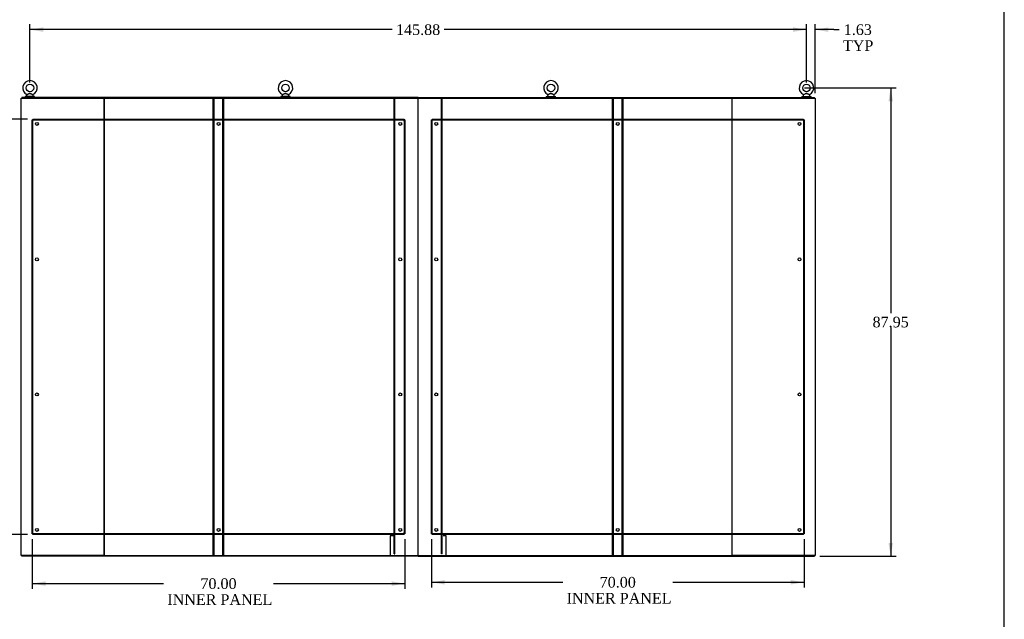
# Model space of a CAD drawing. Header units: inches. Extents: x 2 to 538, y -2 to 358.
# Tile 34 of 40: x 353 to 538, y 93 to 206. Entities that reach past the tile are written whole.
import ezdxf
from ezdxf.enums import TextEntityAlignment as Align
from ezdxf.lldxf.tags import DXFTag

# ---------------------------------------------------------------- set-up
doc = ezdxf.new("R2010")
doc.units = ezdxf.units.IN
doc.header["$MEASUREMENT"] = 0
for name, color, linetype in [('COM40146', 7, 'Continuous'), ('COM40430', 7, 'Continuous'), ('COM52841', 7, 'Continuous'), ('COM52849', 7, 'Continuous'), ('COM71126-2', 7, 'Continuous'), ('COM71127-2', 7, 'Continuous'), ('COM71130-2', 7, 'Continuous'), ('COM71131-2', 7, 'Continuous'), ('COM71132-2', 7, 'Continuous'), ('COM71133-2', 7, 'Continuous'), ('Default', 7, 'Continuous'), ('SCS00680', 7, 'Continuous'), ('WAF25362', 7, 'Continuous'), ('WAM254785', 7, 'Continuous')]:
    doc.layers.add(name, color=color, linetype=linetype)
doc.styles.add('SEACAD_Times_New_Roman', font='times.ttf')
tags = doc.linetypes.add('HIDDEN2', pattern=[0.1875, 0.125, -0.0625]).pattern_tags.tags
tags[6:7] = [DXFTag(74, 4), DXFTag(75, 0), DXFTag(340, '0'), DXFTag(46, 0.0), DXFTag(50, 0.0), DXFTag(44, 0.0), DXFTag(45, 0.0)]
tags[4:5] = [DXFTag(74, 4), DXFTag(75, 0), DXFTag(340, '0'), DXFTag(46, 0.0), DXFTag(50, 0.0), DXFTag(44, 0.0), DXFTag(45, 0.0)]
doc.dimstyles.new('HAMMOND_(STH_-_540x360)', dxfattribs={"dimtxt": 2, "dimasz": 2.5, "dimexe": 1, "dimexo": 1, "dimgap": 0.5, "dimtad": 0, "dimtih": 1, "dimtoh": 1, "dimzin": 0, "dimdsep": 46, "dimtxsty": 'SEACAD_Times_New_Roman', "dimblk1": '_SE_FILLED', "dimblk2": '_SE_FILLED', "dimsah": 1, "dimcen": 1, "dimadec": 0, "dimazin": 0, "dimtfac": 0.8, "dimtofl": 0, "dimtmove": 0, "dimatfit": 3, "dimfxl": 1, "dimtolj": 1, "dimtzin": 0, "dimarcsym": 0})

# ---------------------------------------------------------------- blocks, each defined once
blk = doc.blocks.new('SE4')
at = {"layer": 'COM40146', "color": 7, "linetype": 'HIDDEN2'}
for p, q in [((355.23, 109.23), (355.23, 186.98)), ((355.23, 186.98), (355.36, 186.98)), ((355.36, 187.11), (425.11, 187.11)), ((355.36, 187.11), (355.36, 186.98)), ((355.36, 186.98), (425.11, 186.98)), ((355.36, 109.23), (355.36, 186.98)), ((355.36, 186.98), (355.48, 186.86)), ((355.36, 186.98), (355.36, 186.98)), ((355.48, 186.86), (355.36, 186.98)), ((355.36, 186.98), (355.36, 186.98)), ((355.48, 186.86), (355.48, 186.86)), ((355.48, 186.86), (355.48, 186.86)), ((424.98, 186.86), (425.11, 186.98)), ((425.11, 186.98), (424.98, 186.86)), ((424.98, 186.86), (424.98, 186.86)), ((424.98, 186.86), (424.98, 186.86)), ((425.11, 187.11), (425.11, 186.98)), ((425.11, 186.98), (425.11, 109.23)), ((425.23, 186.98), (425.11, 186.98)), ((425.11, 186.98), (425.11, 186.98)), ((425.11, 186.98), (425.11, 186.98)), ((425.23, 186.98), (425.23, 109.23)), ((430.23, 109.23), (430.23, 186.98)), ((430.23, 186.98), (430.36, 186.98)), ((430.36, 187.11), (500.11, 187.11)), ((430.36, 187.11), (430.36, 186.98)), ((430.36, 109.23), (430.36, 186.98)), ((430.36, 186.98), (500.11, 186.98)), ((430.48, 186.86), (430.36, 186.98)), ((430.36, 186.98), (430.36, 186.98)), ((430.36, 186.98), (430.48, 186.86)), ((430.36, 186.98), (430.36, 186.98)), ((430.48, 186.86), (430.48, 186.86)), ((430.48, 186.86), (430.48, 186.86)), ((500.11, 186.98), (499.98, 186.86)), ((499.98, 186.86), (500.11, 186.98)), ((499.98, 186.86), (499.98, 186.86)), ((499.98, 186.86), (499.98, 186.86)), ((500.11, 187.11), (500.11, 186.98)), ((500.11, 186.98), (500.11, 109.23)), ((500.23, 186.98), (500.11, 186.98)), ((500.11, 186.98), (500.11, 186.98)), ((500.11, 186.98), (500.11, 186.98)), ((500.23, 186.98), (500.23, 109.23)), ((355.23, 109.23), (355.36, 109.23)), ((355.36, 109.23), (355.48, 109.36)), ((355.48, 109.36), (355.36, 109.23)), ((425.11, 109.23), (355.36, 109.23)), ((355.36, 109.11), (355.36, 109.23)), ((355.36, 109.23), (355.36, 109.23)), ((355.36, 109.23), (355.36, 109.23)), ((355.48, 109.36), (355.48, 109.36)), ((355.48, 109.36), (355.48, 109.36)), ((424.98, 109.36), (424.98, 109.36)), ((424.98, 109.36), (424.98, 109.36)), ((424.98, 109.36), (425.11, 109.23)), ((425.11, 109.23), (424.98, 109.36)), ((425.23, 109.23), (425.11, 109.23)), ((425.11, 109.11), (425.11, 109.23)), ((425.11, 109.23), (425.11, 109.23)), ((425.11, 109.23), (425.11, 109.23)), ((430.23, 109.23), (430.36, 109.23)), ((430.48, 109.36), (430.36, 109.23)), ((430.36, 109.23), (430.48, 109.36)), ((500.11, 109.23), (430.36, 109.23)), ((430.36, 109.11), (430.36, 109.23)), ((430.36, 109.23), (430.36, 109.23)), ((430.36, 109.23), (430.36, 109.23)), ((430.48, 109.36), (430.48, 109.36)), ((430.48, 109.36), (430.48, 109.36)), ((499.98, 109.36), (499.98, 109.36)), ((499.98, 109.36), (499.98, 109.36)), ((500.11, 109.23), (499.98, 109.36)), ((499.98, 109.36), (500.11, 109.23)), ((500.11, 109.11), (500.11, 109.23)), ((500.23, 109.23), (500.11, 109.23)), ((500.11, 109.23), (500.11, 109.23)), ((500.11, 109.23), (500.11, 109.23)), ((425.11, 109.11), (355.36, 109.11)), ((500.11, 109.11), (430.36, 109.11))]:
    blk.add_line(p, q, dxfattribs=at)
for centre in [(356.11, 186.23), (390.23, 186.23), (424.36, 186.23), (431.11, 186.23), (465.23, 186.23), (499.36, 186.23), (356.11, 160.79), (424.36, 160.79), (431.11, 160.79), (499.36, 160.79), (356.11, 135.42), (424.36, 135.42), (431.11, 135.42), (499.36, 135.42), (356.11, 109.98), (390.23, 109.98), (424.36, 109.98), (431.11, 109.98), (465.23, 109.98), (499.36, 109.98)]:
    blk.add_circle(centre, 0.281, dxfattribs=at)
for centre, start, end in [((356.21, 188.06), 230.1608, 238.91), ((354.28, 186.13), 31.09, 39.8392), ((426.19, 186.13), 140.1608, 148.91), ((424.26, 188.06), 301.09, 309.8392), ((431.21, 188.06), 230.1608, 238.91), ((429.28, 186.13), 31.09, 39.8392), ((501.19, 186.13), 140.1608, 148.91), ((499.26, 188.06), 301.09, 309.8392), ((356.21, 108.15), 121.09, 129.8392), ((354.28, 110.08), 320.1608, 328.91), ((424.26, 108.15), 50.1608, 58.91), ((426.19, 110.08), 211.09, 219.8392), ((431.21, 108.15), 121.09, 129.8392), ((429.28, 110.08), 320.1608, 328.91), ((501.19, 110.08), 211.09, 219.8392), ((499.26, 108.15), 50.1608, 58.91)]:
    blk.add_arc(centre, 1.41, start, end, dxfattribs=at)
at = {"layer": 'COM40430', "color": 7, "linetype": 'Continuous'}
for p, q in [((423.05, 108.89), (422.48, 108.89)), ((422.48, 108.89), (422.48, 105.17)), ((432.98, 108.89), (432.42, 108.89)), ((432.98, 105.17), (432.98, 108.89)), ((422.48, 105.17), (423.05, 105.17)), ((432.42, 105.17), (432.98, 105.17))]:
    blk.add_line(p, q, dxfattribs=at)
at = {"layer": 'COM52841', "color": 7, "linetype": 'Continuous'}
for p, q in [((423.23, 105.48), (423.23, 190.98)), ((423.23, 190.98), (423.36, 190.98)), ((423.36, 105.48), (423.36, 190.98)), ((432.11, 105.48), (432.11, 190.98)), ((432.23, 190.98), (432.11, 190.98)), ((432.23, 105.48), (432.23, 190.98)), ((423.23, 105.48), (423.36, 105.48)), ((432.23, 105.48), (432.11, 105.48))]:
    blk.add_line(p, q, dxfattribs=at)
at = {"layer": 'COM52849', "color": 7, "linetype": 'Continuous'}
for p, q in [((389.23, 105.23), (389.23, 190.98)), ((389.23, 190.98), (389.42, 190.98)), ((389.42, 105.23), (389.42, 190.98)), ((391.05, 105.23), (391.05, 190.98)), ((391.23, 190.98), (391.05, 190.98)), ((391.23, 105.23), (391.23, 190.98)), ((464.23, 105.23), (464.23, 190.98)), ((464.23, 190.98), (464.42, 190.98)), ((464.42, 105.23), (464.42, 190.98)), ((466.05, 105.23), (466.05, 190.98)), ((466.23, 190.98), (466.05, 190.98)), ((466.23, 105.23), (466.23, 190.98)), ((389.23, 105.23), (389.42, 105.23)), ((391.23, 105.23), (391.05, 105.23)), ((464.23, 105.23), (464.42, 105.23)), ((466.23, 105.23), (466.05, 105.23))]:
    blk.add_line(p, q, dxfattribs=at)
at = {"layer": 'COM71126-2', "color": 7, "linetype": 'Continuous'}
for p, q in [((353.17, 191.04), (353.42, 191.04)), ((353.17, 105.17), (353.17, 191.04)), ((353.42, 191.04), (368.48, 191.04)), ((368.48, 191.04), (368.7, 191.04)), ((368.73, 191.04), (368.73, 105.17)), ((486.73, 105.17), (486.73, 191.04)), ((486.77, 191.04), (486.98, 191.04)), ((486.98, 191.04), (502.05, 191.04)), ((502.05, 191.04), (502.3, 191.04)), ((502.3, 191.04), (502.3, 105.17)), ((353.42, 105.17), (353.17, 105.17)), ((368.48, 105.17), (353.42, 105.17)), ((368.7, 105.17), (368.48, 105.17)), ((486.98, 105.17), (486.77, 105.17)), ((502.05, 105.17), (486.98, 105.17)), ((502.3, 105.17), (502.05, 105.17))]:
    blk.add_line(p, q, dxfattribs=at)
at = {"layer": 'COM71127-2', "color": 7, "linetype": 'Continuous'}
for p, q in [((368.73, 105.17), (368.73, 191.04)), ((368.77, 191.04), (368.98, 191.04)), ((368.98, 191.04), (427.48, 191.04)), ((427.48, 191.04), (427.7, 191.04)), ((427.73, 105.17), (427.73, 191.04)), ((427.73, 105.17), (427.73, 191.04)), ((427.77, 191.04), (427.98, 191.04)), ((427.98, 191.04), (486.48, 191.04)), ((486.48, 191.04), (486.7, 191.04)), ((486.73, 105.17), (486.73, 191.04)), ((368.77, 105.17), (368.98, 105.17)), ((368.98, 105.17), (427.48, 105.17)), ((427.48, 105.17), (427.7, 105.17)), ((427.77, 105.17), (427.98, 105.17)), ((427.98, 105.17), (486.48, 105.17)), ((486.48, 105.17), (486.7, 105.17))]:
    blk.add_line(p, q, dxfattribs=at)
at = {"layer": 'COM71130-2', "color": 7, "linetype": 'Continuous'}
for p, q in [((427.73, 191.17), (502.17, 191.17)), ((427.73, 191.04), (427.73, 191.17)), ((427.73, 191.04), (427.77, 191.04)), ((486.7, 191.04), (486.77, 191.04)), ((502.17, 191.04), (502.17, 191.17))]:
    blk.add_line(p, q, dxfattribs=at)
at = {"layer": 'COM71131-2', "color": 7, "linetype": 'Continuous'}
for p, q in [((427.73, 191.17), (353.3, 191.17)), ((353.3, 191.17), (353.3, 191.04)), ((368.77, 191.04), (368.7, 191.04)), ((427.73, 191.04), (427.7, 191.04)), ((427.73, 191.17), (427.73, 191.04))]:
    blk.add_line(p, q, dxfattribs=at)
at = {"layer": 'COM71132-2', "color": 7, "linetype": 'Continuous'}
for p, q in [((427.73, 105.17), (427.77, 105.17)), ((427.73, 105.17), (427.73, 105.04)), ((427.73, 105.04), (502.17, 105.04)), ((486.7, 105.17), (486.77, 105.17)), ((502.17, 105.17), (502.17, 105.04))]:
    blk.add_line(p, q, dxfattribs=at)
at = {"layer": 'COM71133-2', "color": 7, "linetype": 'Continuous'}
for p, q in [((353.3, 105.04), (353.3, 105.17)), ((427.73, 105.04), (353.3, 105.04)), ((368.77, 105.17), (368.7, 105.17)), ((427.73, 105.17), (427.7, 105.17)), ((427.73, 105.04), (427.73, 105.17))]:
    blk.add_line(p, q, dxfattribs=at)
at = {"layer": 'SCS00680', "color": 7, "linetype": 'Continuous'}
for p, q in [((354.17, 191.58), (354.17, 191.46)), ((354.25, 191.7), (354.18, 191.62)), ((355.41, 191.62), (355.34, 191.7)), ((355.42, 191.46), (355.42, 191.58)), ((402.17, 191.58), (402.17, 191.46)), ((402.25, 191.7), (402.18, 191.62)), ((403.41, 191.62), (403.34, 191.7)), ((403.42, 191.46), (403.42, 191.58)), ((452.05, 191.58), (452.05, 191.46)), ((452.12, 191.7), (452.06, 191.62)), ((453.28, 191.62), (453.22, 191.7)), ((453.3, 191.46), (453.3, 191.58)), ((500.05, 191.58), (500.05, 191.46)), ((500.12, 191.7), (500.06, 191.62)), ((501.28, 191.62), (501.22, 191.7)), ((501.3, 191.46), (501.3, 191.58))]:
    blk.add_line(p, q, dxfattribs=at)
for centre in [(354.8, 192.99), (402.8, 192.99), (452.67, 192.99), (500.67, 192.99)]:
    blk.add_circle(centre, 0.704, dxfattribs=at)
for centre, radius, start, end in [((354.8, 192.99), 1.37, 294.0311, 246.0189), ((402.8, 192.99), 1.37, 294.0311, 246.0189), ((452.67, 192.99), 1.37, 294.0311, 246.0189), ((500.67, 192.99), 1.37, 294.0311, 246.0189), ((354.23, 191.58), 0.06, 140.3214, 180), ((354.23, 191.46), 0.06, 180, 270), ((354.23, 191.72), 0.03, 297.8916, 117.7028), ((355.36, 191.46), 0.06, 270, 0), ((355.36, 191.58), 0.06, 0, 39.6786), ((402.23, 191.58), 0.06, 140.3214, 180), ((402.23, 191.46), 0.06, 180, 270), ((402.23, 191.72), 0.03, 297.8916, 117.7028), ((403.36, 191.46), 0.06, 270, 0), ((403.36, 191.58), 0.06, 0, 39.6786), ((452.11, 191.58), 0.06, 140.3214, 180), ((452.11, 191.46), 0.06, 180, 270), ((452.1, 191.72), 0.03, 297.8916, 117.7028), ((453.24, 191.46), 0.06, 270, 0), ((453.24, 191.58), 0.06, 0, 39.6786), ((500.11, 191.58), 0.06, 140.3214, 180), ((500.11, 191.46), 0.06, 180, 270), ((500.1, 191.72), 0.03, 297.8916, 117.7028), ((501.24, 191.46), 0.06, 270, 0), ((501.24, 191.58), 0.06, 0, 39.6786)]:
    blk.add_arc(centre, radius, start, end, dxfattribs=at)
for points, knots in [([(354.24, 191.74), (354.24, 191.74), (354.24, 191.74), (354.24, 191.75), (354.27, 191.76), (354.31, 191.78)], [0.93450103, 0.93450103, 0.93450103, 0.93450103, 0.9375, 0.9375, 1, 1, 1, 1]), ([(354.32, 191.73), (354.28, 191.71), (354.25, 191.7), (354.25, 191.7), (354.25, 191.7), (354.25, 191.7)], [0, 0, 0, 0, 0.0625, 0.0625, 0.06830173, 0.06830173, 0.06830173, 0.06830173]), ([(354.31, 191.78), (354.34, 191.8), (354.39, 191.82), (354.5, 191.87), (354.56, 191.9), (354.65, 191.94), (354.68, 191.95), (354.74, 191.96), (354.77, 191.97), (354.87, 191.97), (354.93, 191.94), (355.05, 191.89), (355.11, 191.87), (355.21, 191.81), (355.26, 191.79), (355.33, 191.75), (355.35, 191.74), (355.35, 191.74)], [0, 0, 0, 0, 0.0625, 0.0625, 0.125, 0.125, 0.15625, 0.15625, 0.1875, 0.1875, 0.25, 0.25, 0.3125, 0.3125, 0.375, 0.375, 0.4345681, 0.4345681, 0.4345681, 0.4345681]), ([(355.34, 191.7), (355.34, 191.7), (355.32, 191.71), (355.28, 191.73), (355.26, 191.74), (355.21, 191.77), (355.19, 191.78), (355.11, 191.83), (355.06, 191.86), (354.97, 191.9), (354.94, 191.91), (354.88, 191.94), (354.85, 191.95), (354.78, 191.95), (354.75, 191.95), (354.69, 191.93), (354.66, 191.92), (354.57, 191.87), (354.51, 191.84), (354.41, 191.78), (354.36, 191.76), (354.32, 191.73)], [0.5685641, 0.5685641, 0.5685641, 0.5685641, 0.625, 0.625, 0.65625, 0.65625, 0.6875, 0.6875, 0.75, 0.75, 0.78125, 0.78125, 0.8125, 0.8125, 0.84375, 0.84375, 0.875, 0.875, 0.9375, 0.9375, 1, 1, 1, 1]), ([(402.24, 191.74), (402.24, 191.74), (402.24, 191.74), (402.24, 191.75), (402.27, 191.76), (402.31, 191.78)], [0.93450103, 0.93450103, 0.93450103, 0.93450103, 0.9375, 0.9375, 1, 1, 1, 1]), ([(402.32, 191.73), (402.28, 191.71), (402.25, 191.7), (402.25, 191.7), (402.25, 191.7), (402.25, 191.7)], [0, 0, 0, 0, 0.0625, 0.0625, 0.06830173, 0.06830173, 0.06830173, 0.06830173]), ([(402.31, 191.78), (402.34, 191.8), (402.39, 191.82), (402.5, 191.87), (402.56, 191.9), (402.65, 191.94), (402.68, 191.95), (402.74, 191.96), (402.77, 191.97), (402.87, 191.97), (402.93, 191.94), (403.05, 191.89), (403.11, 191.87), (403.21, 191.81), (403.26, 191.79), (403.33, 191.75), (403.35, 191.74), (403.35, 191.74)], [0, 0, 0, 0, 0.0625, 0.0625, 0.125, 0.125, 0.15625, 0.15625, 0.1875, 0.1875, 0.25, 0.25, 0.3125, 0.3125, 0.375, 0.375, 0.4345681, 0.4345681, 0.4345681, 0.4345681]), ([(403.34, 191.7), (403.34, 191.7), (403.32, 191.71), (403.28, 191.73), (403.26, 191.74), (403.21, 191.77), (403.19, 191.78), (403.11, 191.83), (403.06, 191.86), (402.97, 191.9), (402.94, 191.91), (402.88, 191.94), (402.85, 191.95), (402.78, 191.95), (402.75, 191.95), (402.69, 191.93), (402.66, 191.92), (402.57, 191.87), (402.51, 191.84), (402.41, 191.78), (402.36, 191.76), (402.32, 191.73)], [0.5685641, 0.5685641, 0.5685641, 0.5685641, 0.625, 0.625, 0.65625, 0.65625, 0.6875, 0.6875, 0.75, 0.75, 0.78125, 0.78125, 0.8125, 0.8125, 0.84375, 0.84375, 0.875, 0.875, 0.9375, 0.9375, 1, 1, 1, 1]), ([(452.11, 191.74), (452.11, 191.74), (452.11, 191.74), (452.12, 191.75), (452.14, 191.76), (452.18, 191.78)], [0.93450103, 0.93450103, 0.93450103, 0.93450103, 0.9375, 0.9375, 1, 1, 1, 1]), ([(452.19, 191.73), (452.15, 191.71), (452.13, 191.7), (452.12, 191.7), (452.12, 191.7), (452.12, 191.7)], [0, 0, 0, 0, 0.0625, 0.0625, 0.06830173, 0.06830173, 0.06830173, 0.06830173]), ([(452.18, 191.78), (452.22, 191.8), (452.27, 191.82), (452.38, 191.87), (452.43, 191.9), (452.52, 191.94), (452.55, 191.95), (452.61, 191.96), (452.65, 191.97), (452.74, 191.97), (452.81, 191.94), (452.92, 191.89), (452.98, 191.87), (453.09, 191.81), (453.14, 191.79), (453.21, 191.75), (453.23, 191.74), (453.23, 191.74)], [0, 0, 0, 0, 0.0625, 0.0625, 0.125, 0.125, 0.15625, 0.15625, 0.1875, 0.1875, 0.25, 0.25, 0.3125, 0.3125, 0.375, 0.375, 0.4345681, 0.4345681, 0.4345681, 0.4345681]), ([(453.22, 191.7), (453.22, 191.7), (453.2, 191.71), (453.15, 191.73), (453.13, 191.74), (453.09, 191.77), (453.06, 191.78), (452.99, 191.83), (452.93, 191.86), (452.84, 191.9), (452.81, 191.91), (452.75, 191.94), (452.72, 191.95), (452.66, 191.95), (452.62, 191.95), (452.56, 191.93), (452.53, 191.92), (452.44, 191.87), (452.39, 191.84), (452.28, 191.78), (452.23, 191.76), (452.19, 191.73)], [0.5685641, 0.5685641, 0.5685641, 0.5685641, 0.625, 0.625, 0.65625, 0.65625, 0.6875, 0.6875, 0.75, 0.75, 0.78125, 0.78125, 0.8125, 0.8125, 0.84375, 0.84375, 0.875, 0.875, 0.9375, 0.9375, 1, 1, 1, 1]), ([(500.11, 191.74), (500.11, 191.74), (500.11, 191.74), (500.12, 191.75), (500.14, 191.76), (500.18, 191.78)], [0.93450103, 0.93450103, 0.93450103, 0.93450103, 0.9375, 0.9375, 1, 1, 1, 1]), ([(500.19, 191.73), (500.15, 191.71), (500.13, 191.7), (500.12, 191.7), (500.12, 191.7), (500.12, 191.7)], [0, 0, 0, 0, 0.0625, 0.0625, 0.06830173, 0.06830173, 0.06830173, 0.06830173]), ([(500.18, 191.78), (500.22, 191.8), (500.27, 191.82), (500.38, 191.87), (500.43, 191.9), (500.52, 191.94), (500.55, 191.95), (500.61, 191.96), (500.65, 191.97), (500.74, 191.97), (500.81, 191.94), (500.92, 191.89), (500.98, 191.87), (501.09, 191.81), (501.14, 191.79), (501.21, 191.75), (501.23, 191.74), (501.23, 191.74)], [0, 0, 0, 0, 0.0625, 0.0625, 0.125, 0.125, 0.15625, 0.15625, 0.1875, 0.1875, 0.25, 0.25, 0.3125, 0.3125, 0.375, 0.375, 0.4345681, 0.4345681, 0.4345681, 0.4345681]), ([(501.22, 191.7), (501.22, 191.7), (501.2, 191.71), (501.15, 191.73), (501.13, 191.74), (501.09, 191.77), (501.06, 191.78), (500.99, 191.83), (500.93, 191.86), (500.84, 191.9), (500.81, 191.91), (500.75, 191.94), (500.72, 191.95), (500.66, 191.95), (500.62, 191.95), (500.56, 191.93), (500.53, 191.92), (500.44, 191.87), (500.39, 191.84), (500.28, 191.78), (500.23, 191.76), (500.19, 191.73)], [0.5685641, 0.5685641, 0.5685641, 0.5685641, 0.625, 0.625, 0.65625, 0.65625, 0.6875, 0.6875, 0.75, 0.75, 0.78125, 0.78125, 0.8125, 0.8125, 0.84375, 0.84375, 0.875, 0.875, 0.9375, 0.9375, 1, 1, 1, 1])]:
    blk.add_open_spline(points, degree=3, knots=knots, dxfattribs=at)
at = {"layer": 'WAF25362', "color": 7, "linetype": 'Continuous'}
for p, q in [((355.67, 191.4), (353.92, 191.4)), ((353.92, 191.4), (353.92, 191.29)), ((355.67, 191.29), (353.92, 191.29)), ((355.67, 191.29), (355.67, 191.4)), ((403.67, 191.4), (401.92, 191.4)), ((401.92, 191.4), (401.92, 191.29)), ((403.67, 191.29), (401.92, 191.29)), ((403.67, 191.29), (403.67, 191.4)), ((451.8, 191.4), (453.55, 191.4)), ((451.8, 191.4), (451.8, 191.29)), ((451.8, 191.29), (453.55, 191.29)), ((453.55, 191.29), (453.55, 191.4)), ((499.8, 191.4), (501.55, 191.4)), ((499.8, 191.4), (499.8, 191.29)), ((499.8, 191.29), (501.55, 191.29)), ((501.55, 191.29), (501.55, 191.4))]:
    blk.add_line(p, q, dxfattribs=at)
at = {"layer": 'WAM254785', "color": 7, "linetype": 'Continuous'}
for p, q in [((354.05, 191.29), (354.05, 191.17)), ((355.55, 191.17), (355.55, 191.29)), ((402.05, 191.29), (402.05, 191.17)), ((403.55, 191.17), (403.55, 191.29)), ((451.92, 191.29), (451.92, 191.17)), ((453.42, 191.17), (453.42, 191.29)), ((499.92, 191.29), (499.92, 191.17)), ((501.42, 191.17), (501.42, 191.29))]:
    blk.add_line(p, q, dxfattribs=at)
blk = doc.blocks.new('DMBLK3558')
at = {"layer": 'Default', "linetype": 'Continuous'}
for points in [[(498.17, 204.36), (498.17, 203.53), (500.67, 203.94)], [(504.8, 204.36), (502.3, 203.94), (504.8, 203.53)]]:
    blk.add_hatch(color=7, dxfattribs=at).paths.add_polyline_path(points)
at = {"layer": 'Default', "color": 7, "linetype": 'Continuous'}
for p, q in [((500.67, 203.94), (495.67, 203.94)), ((500.67, 193.99), (500.67, 204.94)), ((502.3, 192.04), (502.3, 204.94)), ((505.83, 203.94), (502.3, 203.94)), ((505.83, 203.94), (506.83, 203.94))]:
    blk.add_line(p, q, dxfattribs=at)
at = {"layer": 'Default', "color": 7, "linetype": 'Continuous', "style": 'SEACAD_Times_New_Roman'}
for s, p in [('1.63', (507.67, 204.94)), ('TYP', (507.53, 201.94))]:
    blk.add_text(s, height=2, dxfattribs=at).set_placement(p, align=Align.TOP_LEFT)
blk = doc.blocks.new('_SE_FILLED')
at = {"color": 0}
blk.add_line((0, 0), (-1, 0), dxfattribs=at)
blk.add_solid([(0, 0), (-1, -0.1665), (-1, 0.1665), (0, 0)], dxfattribs=at)
blk = doc.blocks.new('DMBLK3559')
at = {"layer": 'Default', "linetype": 'Continuous'}
for points in [[(357.3, 204.36), (354.8, 203.94), (357.3, 203.53)], [(498.17, 204.36), (498.17, 203.53), (500.67, 203.94)]]:
    blk.add_hatch(color=7, dxfattribs=at).paths.add_polyline_path(points)
at = {"layer": 'Default', "color": 7, "linetype": 'Continuous'}
for p, q in [((354.8, 193.99), (354.8, 204.94)), ((422.86, 203.94), (354.8, 203.94)), ((500.67, 203.94), (432.6, 203.94)), ((500.67, 193.99), (500.67, 204.94))]:
    blk.add_line(p, q, dxfattribs=at)
at = {"layer": 'Default', "color": 7, "linetype": 'Continuous', "style": 'SEACAD_Times_New_Roman'}
blk.add_text('145.88', height=2, dxfattribs=at).set_placement((423.56, 204.94), align=Align.TOP_LEFT)
blk = doc.blocks.new('DMBLK3560')
at = {"layer": 'Default', "linetype": 'Continuous'}
for points in [[(340.54, 184.61), (341.38, 184.61), (340.96, 187.11)], [(340.54, 111.61), (340.96, 109.11), (341.38, 111.61)]]:
    blk.add_hatch(color=7, dxfattribs=at).paths.add_polyline_path(points)
at = {"layer": 'Default', "color": 7, "linetype": 'Continuous'}
for p, q in [((354.36, 187.11), (339.96, 187.11)), ((340.96, 187.11), (340.96, 149.81)), ((340.96, 144.11), (340.96, 109.11)), ((354.36, 109.11), (339.96, 109.11))]:
    blk.add_line(p, q, dxfattribs=at)
at = {"layer": 'Default', "color": 7, "linetype": 'Continuous', "style": 'SEACAD_Times_New_Roman'}
for s, p in [('78.00', (337.55, 149.11)), ('INNER PANEL', (331.34, 146.11))]:
    blk.add_text(s, height=2, dxfattribs=at).set_placement(p, align=Align.TOP_LEFT)
blk = doc.blocks.new('DMBLK3561')
at = {"layer": 'Default', "linetype": 'Continuous'}
for points in [[(357.73, 99.48), (357.73, 100.32), (355.23, 99.9)], [(422.73, 99.48), (425.23, 99.9), (422.73, 100.32)]]:
    blk.add_hatch(color=7, dxfattribs=at).paths.add_polyline_path(points)
at = {"layer": 'Default', "color": 7, "linetype": 'Continuous'}
for p, q in [((355.23, 108.23), (355.23, 98.9)), ((425.23, 108.23), (425.23, 98.9)), ((355.23, 99.9), (379.91, 99.9)), ((400.55, 99.9), (425.23, 99.9))]:
    blk.add_line(p, q, dxfattribs=at)
at = {"layer": 'Default', "color": 7, "linetype": 'Continuous', "style": 'SEACAD_Times_New_Roman'}
for s, p in [('70.00', (386.82, 100.9)), ('INNER PANEL', (380.61, 97.9))]:
    blk.add_text(s, height=2, dxfattribs=at).set_placement(p, align=Align.TOP_LEFT)
blk = doc.blocks.new('DMBLK3562')
at = {"layer": 'Default', "linetype": 'Continuous'}
for points in [[(432.73, 99.73), (432.73, 100.56), (430.23, 100.15)], [(497.73, 99.73), (500.23, 100.15), (497.73, 100.56)]]:
    blk.add_hatch(color=7, dxfattribs=at).paths.add_polyline_path(points)
at = {"layer": 'Default', "color": 7, "linetype": 'Continuous'}
for p, q in [((430.23, 108.23), (430.23, 99.15)), ((500.23, 108.23), (500.23, 99.15)), ((430.23, 100.15), (454.91, 100.15)), ((475.55, 100.15), (500.23, 100.15))]:
    blk.add_line(p, q, dxfattribs=at)
at = {"layer": 'Default', "color": 7, "linetype": 'Continuous', "style": 'SEACAD_Times_New_Roman'}
for s, p in [('70.00', (461.82, 101.15)), ('INNER PANEL', (455.61, 98.15))]:
    blk.add_text(s, height=2, dxfattribs=at).set_placement(p, align=Align.TOP_LEFT)
blk = doc.blocks.new('DMBLK3563')
at = {"layer": 'Default', "linetype": 'Continuous'}
for points in [[(516.91, 190.49), (516.49, 192.99), (516.08, 190.49)], [(516.91, 107.54), (516.08, 107.54), (516.49, 105.04)]]:
    blk.add_hatch(color=7, dxfattribs=at).paths.add_polyline_path(points)
at = {"layer": 'Default', "color": 7, "linetype": 'Continuous'}
for p, q in [((500.3, 192.99), (517.49, 192.99)), ((516.49, 192.99), (516.49, 150.72)), ((516.49, 148.02), (516.49, 105.04)), ((503.17, 105.04), (517.49, 105.04))]:
    blk.add_line(p, q, dxfattribs=at)
at = {"layer": 'Default', "color": 7, "linetype": 'Continuous', "style": 'SEACAD_Times_New_Roman'}
blk.add_text('87.95', height=2, dxfattribs=at).set_placement((513.08, 150.02), align=Align.TOP_LEFT)
blk = doc.blocks.new('BORDER')
at = {"layer": 'Default', "color": 7, "linetype": 'Continuous'}
blk.add_line((0, 0), (0, 27.86), dxfattribs=at)

msp = doc.modelspace()

# ---------------------------------------------------------------- block references
at = {"layer": 'Default', "color": 7, "xscale": 12.8, "yscale": 12.8, "zscale": 12.8}
msp.add_blockref('BORDER', (537.834, 1.476), dxfattribs=at)
at = {"layer": 'Default'}
msp.add_blockref('SE4', (0, 0), dxfattribs=at)

# ---------------------------------------------------------------- dimensions: what is measured, and where the dimension line sits
at = {"layer": 'Default', "color": 7, "linetype": 'Continuous'}
for base, p1, p2, angle, text, picture, middle, dimtype in [((500.670733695, 203.942281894), (500.670733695, 192.991849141), (354.795733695, 192.991849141), 180, '\\A1;<>', 'DMBLK3559', (427.733233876, 203.942281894), 161), ((516.494, 105.044), (499.304, 192.992), (502.171, 105.044), 90, '\\A1;<>', 'DMBLK3563', (516.494, 149.018), 160), ((340.96, 187.106), (355.358, 187.106), (355.358, 109.106), 270, '\\A1;<>\\PINNER PANEL', 'DMBLK3560', (340.96, 148.106), 161), ((355.233, 99.899), (355.233, 109.231), (425.233, 109.231), 0, '\\A1;<>\\PINNER PANEL', 'DMBLK3561', (390.233, 99.899), 161), ((430.233, 100.146), (430.233, 109.231), (500.233, 109.231), 0, '\\A1;<>\\PINNER PANEL', 'DMBLK3562', (465.233, 100.146), 161)]:
    dim = msp.add_linear_dim(base=base, p1=p1, p2=p2, angle=angle, text=text, dimstyle='HAMMOND_(STH_-_540x360)', dxfattribs=at)
    dim.commit()
    dim.dimension.update_dxf_attribs({"geometry": picture, "text_midpoint": middle, "dimtype": dimtype})
dim = msp.add_linear_dim(base=(500.670733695, 203.9422821), p1=(502.295733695, 191.043751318), p2=(500.670733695, 192.991849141), text='\\A1;<>\\PTYP', dimstyle='HAMMOND_(STH_-_540x360)', override={"dimtmove": 1}, dxfattribs=at)
dim.commit()
dim.dimension.update_dxf_attribs({"geometry": 'DMBLK3558', "text_midpoint": (506.831165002, 203.9422821), "dimtype": 160})

doc.saveas('drawing.dxf')
